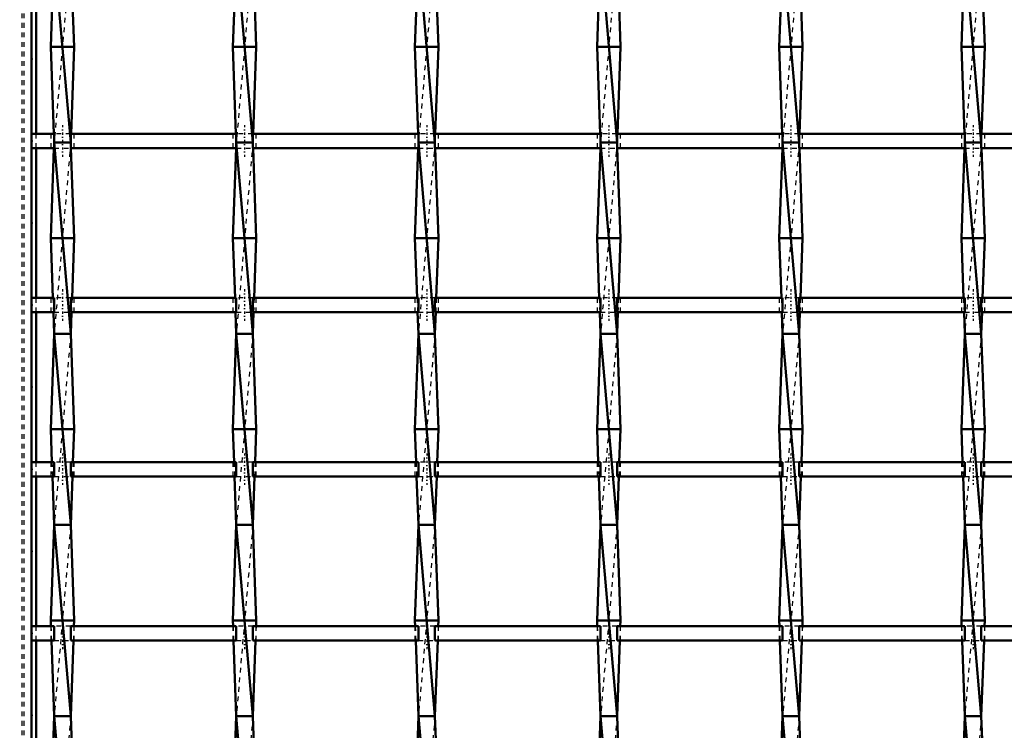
# Model space of a CAD drawing. Header units: millimetres. Extents: x -1015 to 657, y -500 to 954.
# Tile 8 of 30: x -599 to -394, y 14 to 163. Entities that reach past the tile are written whole.
import ezdxf

# ---------------------------------------------------------------- set-up
doc = ezdxf.new("R2010")
doc.units = ezdxf.units.MM
doc.linetypes.add('Center', pattern=[1.5, 0.45, -0.5, 0.05, -0.5])
doc.linetypes.add('Dashed', pattern=[2, 1, -1])
for name, color, linetype, lineweight in [('2d ConnectionPoints', 7, 'Continuous', 50), ('AM_0', 7, 'Continuous', 50), ('AM_5', 3, 'Continuous', 25), ('AM_7', 7, 'Center', 25), ('AM_9', 6, 'Dashed', 25)]:
    doc.layers.add(name, color=color, linetype=linetype, lineweight=lineweight)
doc.dimstyles.new('ISO-25', dxfattribs={"dimtxt": 2.5, "dimasz": 2.5, "dimexe": 1.25, "dimexo": 0.625, "dimtad": 1, "dimtxsty": 'Standard', "dimcen": 2.5, "dimadec": 0, "dimazin": 0, "dimtfac": 1, "dimtmove": 0, "dimatfit": 3, "dimfxl": 1, "dimarcsym": 0})

# ---------------------------------------------------------------- blocks, each defined once
blk = doc.blocks.new('3_2iv7sswl9wwm44mzfjfok6h7a________0_in_LSSP33034383111200100035010_4')
at = {"layer": 'AM_0'}
for p, q in [((-592.28, 177), (-588.82, 137)), ((-592.53, 170.15), (-593, 157)), ((-588.57, 170.15), (-588.1, 157)), ((-588.1, 157), (-593, 157)), ((-593, 157), (-592.35, 138.82)), ((-588.1, 157), (-588.75, 138.82)), ((-592.28, 137), (-588.82, 97)), ((-588.82, 137), (-592.28, 137)), ((-592.32, 135.82), (-593, 117)), ((-588.78, 135.82), (-588.1, 117)), ((-593, 117), (-592.55, 104.49)), ((-588.1, 117), (-593, 117)), ((-588.1, 117), (-588.55, 104.49)), ((-592.44, 101.49), (-592.28, 97)), ((-588.66, 101.49), (-588.82, 97)), ((-592.28, 97), (-593, 77)), ((-592.28, 97), (-588.82, 57)), ((-588.82, 97), (-592.28, 97)), ((-588.82, 97), (-588.1, 77)), ((-593, 77), (-592.75, 70.16)), ((-588.1, 77), (-593, 77)), ((-588.1, 77), (-588.35, 70.16)), ((-592.65, 67.16), (-592.28, 57)), ((-588.45, 67.16), (-588.82, 57)), ((-592.28, 57), (-593, 37)), ((-592.28, 57), (-588.82, 17)), ((-588.82, 57), (-592.28, 57)), ((-588.82, 57), (-588.1, 37)), ((-593, 37), (-592.96, 35.83)), ((-588.1, 37), (-593, 37)), ((-588.1, 37), (-588.14, 35.83)), ((-592.85, 32.83), (-592.28, 17)), ((-588.25, 32.83), (-588.82, 17)), ((-592.28, 17), (-592.84, 1.5)), ((-588.82, 17), (-592.28, 17)), ((-592.28, 17), (-588.82, -23)), ((-588.82, 17), (-588.26, 1.5))]:
    blk.add_line(p, q, dxfattribs=at)
at = {"layer": 'AM_9'}
for p, q in [((-588.82, 177), (-592.28, 137)), ((-592.35, 138.82), (-592.28, 137)), ((-588.75, 138.82), (-588.82, 137)), ((-592.28, 137), (-592.32, 135.82)), ((-588.82, 137), (-592.28, 97)), ((-588.82, 137), (-588.78, 135.82)), ((-592.55, 104.49), (-592.44, 101.49)), ((-588.55, 104.49), (-588.66, 101.49)), ((-588.82, 97), (-592.28, 57)), ((-592.75, 70.16), (-592.65, 67.16)), ((-588.35, 70.16), (-588.45, 67.16)), ((-588.82, 57), (-592.28, 17)), ((-592.96, 35.83), (-592.85, 32.83)), ((-588.14, 35.83), (-588.25, 32.83)), ((-588.82, 17), (-592.28, -23))]:
    blk.add_line(p, q, dxfattribs=at)
blk = doc.blocks.new('4_xfgg9zmyljo1wkld54bxq45wo________0_in_LSSP33034383111200100035010_4')
at = {"layer": 'AM_0'}
for p, q in [((-554.18, 177), (-550.72, 137)), ((-554.43, 170.15), (-554.9, 157)), ((-550.47, 170.15), (-550, 157)), ((-550, 157), (-554.9, 157)), ((-554.9, 157), (-554.25, 138.82)), ((-550, 157), (-550.65, 138.82)), ((-554.18, 137), (-550.72, 97)), ((-550.72, 137), (-554.18, 137)), ((-554.22, 135.82), (-554.9, 117)), ((-550.68, 135.82), (-550, 117)), ((-554.9, 117), (-554.45, 104.49)), ((-550, 117), (-554.9, 117)), ((-550, 117), (-550.45, 104.49)), ((-554.34, 101.49), (-554.18, 97)), ((-550.56, 101.49), (-550.72, 97)), ((-554.18, 97), (-554.9, 77)), ((-554.18, 97), (-550.72, 57)), ((-550.72, 97), (-554.18, 97)), ((-550.72, 97), (-550, 77)), ((-554.9, 77), (-554.65, 70.16)), ((-550, 77), (-554.9, 77)), ((-550, 77), (-550.25, 70.16)), ((-554.55, 67.16), (-554.18, 57)), ((-550.35, 67.16), (-550.72, 57)), ((-554.18, 57), (-554.9, 37)), ((-554.18, 57), (-550.72, 17)), ((-550.72, 57), (-554.18, 57)), ((-550.72, 57), (-550, 37)), ((-550, 37), (-554.9, 37)), ((-554.9, 37), (-554.86, 35.83)), ((-550, 37), (-550.04, 35.83)), ((-554.75, 32.83), (-554.18, 17)), ((-550.15, 32.83), (-550.72, 17)), ((-554.18, 17), (-554.74, 1.5)), ((-550.72, 17), (-554.18, 17)), ((-554.18, 17), (-550.72, -23)), ((-550.72, 17), (-550.16, 1.5))]:
    blk.add_line(p, q, dxfattribs=at)
at = {"layer": 'AM_9'}
for p, q in [((-550.72, 177), (-554.18, 137)), ((-554.25, 138.82), (-554.18, 137)), ((-550.65, 138.82), (-550.72, 137)), ((-554.18, 137), (-554.22, 135.82)), ((-550.72, 137), (-554.18, 97)), ((-550.72, 137), (-550.68, 135.82)), ((-554.45, 104.49), (-554.34, 101.49)), ((-550.45, 104.49), (-550.56, 101.49)), ((-550.72, 97), (-554.18, 57)), ((-554.65, 70.16), (-554.55, 67.16)), ((-550.25, 70.16), (-550.35, 67.16)), ((-550.72, 57), (-554.18, 17)), ((-554.86, 35.83), (-554.75, 32.83)), ((-550.04, 35.83), (-550.15, 32.83)), ((-550.72, 17), (-554.18, -23))]:
    blk.add_line(p, q, dxfattribs=at)
blk = doc.blocks.new('5_gzeerrkoog3n626ke7mp7ls4r________0_in_LSSP33034383111200100035010_4')
at = {"layer": 'AM_0'}
for p, q in [((-516.08, 177), (-512.62, 137)), ((-516.33, 170.15), (-516.8, 157)), ((-512.37, 170.15), (-511.9, 157)), ((-511.9, 157), (-516.8, 157)), ((-516.8, 157), (-516.15, 138.82)), ((-511.9, 157), (-512.55, 138.82)), ((-516.08, 137), (-512.62, 97)), ((-512.62, 137), (-516.08, 137)), ((-516.12, 135.82), (-516.8, 117)), ((-512.58, 135.82), (-511.9, 117)), ((-516.8, 117), (-516.35, 104.49)), ((-511.9, 117), (-516.8, 117)), ((-511.9, 117), (-512.35, 104.49)), ((-516.24, 101.49), (-516.08, 97)), ((-512.46, 101.49), (-512.62, 97)), ((-516.08, 97), (-516.8, 77)), ((-516.08, 97), (-512.62, 57)), ((-512.62, 97), (-516.08, 97)), ((-512.62, 97), (-511.9, 77)), ((-516.8, 77), (-516.55, 70.16)), ((-511.9, 77), (-516.8, 77)), ((-511.9, 77), (-512.15, 70.16)), ((-516.45, 67.16), (-516.08, 57)), ((-512.25, 67.16), (-512.62, 57)), ((-516.08, 57), (-516.8, 37)), ((-516.08, 57), (-512.62, 17)), ((-512.62, 57), (-516.08, 57)), ((-512.62, 57), (-511.9, 37)), ((-511.9, 37), (-516.8, 37)), ((-516.8, 37), (-516.76, 35.83)), ((-511.9, 37), (-511.94, 35.83)), ((-516.65, 32.83), (-516.08, 17)), ((-512.05, 32.83), (-512.62, 17)), ((-516.08, 17), (-516.64, 1.5)), ((-516.08, 17), (-512.62, -23)), ((-512.62, 17), (-516.08, 17)), ((-512.62, 17), (-512.06, 1.5))]:
    blk.add_line(p, q, dxfattribs=at)
at = {"layer": 'AM_9'}
for p, q in [((-512.62, 177), (-516.08, 137)), ((-516.15, 138.82), (-516.08, 137)), ((-512.55, 138.82), (-512.62, 137)), ((-516.08, 137), (-516.12, 135.82)), ((-512.62, 137), (-516.08, 97)), ((-512.62, 137), (-512.58, 135.82)), ((-516.35, 104.49), (-516.24, 101.49)), ((-512.35, 104.49), (-512.46, 101.49)), ((-512.62, 97), (-516.08, 57)), ((-516.55, 70.16), (-516.45, 67.16)), ((-512.15, 70.16), (-512.25, 67.16)), ((-512.62, 57), (-516.08, 17)), ((-516.76, 35.83), (-516.65, 32.83)), ((-511.94, 35.83), (-512.05, 32.83)), ((-512.62, 17), (-516.08, -23))]:
    blk.add_line(p, q, dxfattribs=at)
blk = doc.blocks.new('6_rpvnax6nkei0qz1wy4u1xobee________0_in_LSSP33034383111200100035010_4')
at = {"layer": 'AM_0'}
for p, q in [((-477.98, 177), (-474.52, 137)), ((-478.23, 170.15), (-478.7, 157)), ((-474.27, 170.15), (-473.8, 157)), ((-473.8, 157), (-478.7, 157)), ((-478.7, 157), (-478.05, 138.82)), ((-473.8, 157), (-474.45, 138.82)), ((-477.98, 137), (-474.52, 97)), ((-474.52, 137), (-477.98, 137)), ((-478.02, 135.82), (-478.7, 117)), ((-474.48, 135.82), (-473.8, 117)), ((-478.7, 117), (-478.25, 104.49)), ((-473.8, 117), (-478.7, 117)), ((-473.8, 117), (-474.25, 104.49)), ((-478.14, 101.49), (-477.98, 97)), ((-474.36, 101.49), (-474.52, 97)), ((-477.98, 97), (-478.7, 77)), ((-477.98, 97), (-474.52, 57)), ((-474.52, 97), (-477.98, 97)), ((-474.52, 97), (-473.8, 77)), ((-478.7, 77), (-478.45, 70.16)), ((-473.8, 77), (-478.7, 77)), ((-473.8, 77), (-474.05, 70.16)), ((-478.35, 67.16), (-477.98, 57)), ((-474.15, 67.16), (-474.52, 57)), ((-477.98, 57), (-478.7, 37)), ((-477.98, 57), (-474.52, 17)), ((-474.52, 57), (-477.98, 57)), ((-474.52, 57), (-473.8, 37)), ((-478.7, 37), (-478.66, 35.83)), ((-473.8, 37), (-478.7, 37)), ((-473.8, 37), (-473.84, 35.83)), ((-478.55, 32.83), (-477.98, 17)), ((-473.95, 32.83), (-474.52, 17)), ((-477.98, 17), (-478.54, 1.5)), ((-474.52, 17), (-477.98, 17)), ((-477.98, 17), (-474.52, -23)), ((-474.52, 17), (-473.96, 1.5))]:
    blk.add_line(p, q, dxfattribs=at)
at = {"layer": 'AM_9'}
for p, q in [((-474.52, 177), (-477.98, 137)), ((-478.05, 138.82), (-477.98, 137)), ((-474.45, 138.82), (-474.52, 137)), ((-477.98, 137), (-478.02, 135.82)), ((-474.52, 137), (-477.98, 97)), ((-474.52, 137), (-474.48, 135.82)), ((-478.25, 104.49), (-478.14, 101.49)), ((-474.25, 104.49), (-474.36, 101.49)), ((-474.52, 97), (-477.98, 57)), ((-478.45, 70.16), (-478.35, 67.16)), ((-474.05, 70.16), (-474.15, 67.16)), ((-474.52, 57), (-477.98, 17)), ((-478.66, 35.83), (-478.55, 32.83)), ((-473.84, 35.83), (-473.95, 32.83)), ((-474.52, 17), (-477.98, -23))]:
    blk.add_line(p, q, dxfattribs=at)
blk = doc.blocks.new('7_dkspi0kkgpd9omv0czdl04myn________0_in_LSSP33034383111200100035010_4')
at = {"layer": 'AM_0'}
for p, q in [((-439.88, 177), (-436.42, 137)), ((-440.13, 170.15), (-440.6, 157)), ((-436.17, 170.15), (-435.7, 157)), ((-435.7, 157), (-440.6, 157)), ((-440.6, 157), (-439.95, 138.82)), ((-435.7, 157), (-436.35, 138.82)), ((-439.88, 137), (-436.42, 97)), ((-436.42, 137), (-439.88, 137)), ((-439.92, 135.82), (-440.6, 117)), ((-436.38, 135.82), (-435.7, 117)), ((-440.6, 117), (-440.15, 104.49)), ((-435.7, 117), (-440.6, 117)), ((-435.7, 117), (-436.15, 104.49)), ((-440.04, 101.49), (-439.88, 97)), ((-436.26, 101.49), (-436.42, 97)), ((-439.88, 97), (-440.6, 77)), ((-439.88, 97), (-436.42, 57)), ((-436.42, 97), (-439.88, 97)), ((-436.42, 97), (-435.7, 77)), ((-440.6, 77), (-440.35, 70.16)), ((-435.7, 77), (-440.6, 77)), ((-435.7, 77), (-435.95, 70.16)), ((-440.25, 67.16), (-439.88, 57)), ((-436.05, 67.16), (-436.42, 57)), ((-439.88, 57), (-440.6, 37)), ((-439.88, 57), (-436.42, 17)), ((-436.42, 57), (-439.88, 57)), ((-436.42, 57), (-435.7, 37)), ((-440.6, 37), (-440.56, 35.83)), ((-435.7, 37), (-440.6, 37)), ((-435.7, 37), (-435.74, 35.83)), ((-440.45, 32.83), (-439.88, 17)), ((-435.85, 32.83), (-436.42, 17)), ((-439.88, 17), (-440.44, 1.5)), ((-436.42, 17), (-439.88, 17)), ((-439.88, 17), (-436.42, -23)), ((-436.42, 17), (-435.86, 1.5))]:
    blk.add_line(p, q, dxfattribs=at)
at = {"layer": 'AM_9'}
for p, q in [((-436.42, 177), (-439.88, 137)), ((-439.95, 138.82), (-439.88, 137)), ((-436.35, 138.82), (-436.42, 137)), ((-439.88, 137), (-439.92, 135.82)), ((-436.42, 137), (-439.88, 97)), ((-436.42, 137), (-436.38, 135.82)), ((-440.15, 104.49), (-440.04, 101.49)), ((-436.15, 104.49), (-436.26, 101.49)), ((-436.42, 97), (-439.88, 57)), ((-440.35, 70.16), (-440.25, 67.16)), ((-435.95, 70.16), (-436.05, 67.16)), ((-436.42, 57), (-439.88, 17)), ((-440.56, 35.83), (-440.45, 32.83)), ((-435.74, 35.83), (-435.85, 32.83)), ((-436.42, 17), (-439.88, -23))]:
    blk.add_line(p, q, dxfattribs=at)
blk = doc.blocks.new('8_ihf0dxlywuxfn6zjxpvdxdpnr________0_in_LSSP33034383111200100035010_4')
at = {"layer": 'AM_0'}
for p, q in [((-401.78, 177), (-398.32, 137)), ((-402.03, 170.15), (-402.5, 157)), ((-398.07, 170.15), (-397.6, 157)), ((-397.6, 157), (-402.5, 157)), ((-402.5, 157), (-401.85, 138.82)), ((-397.6, 157), (-398.25, 138.82)), ((-398.32, 137), (-401.78, 137)), ((-401.78, 137), (-398.32, 97)), ((-401.82, 135.82), (-402.5, 117)), ((-398.28, 135.82), (-397.6, 117)), ((-397.6, 117), (-402.5, 117)), ((-402.5, 117), (-402.05, 104.49)), ((-397.6, 117), (-398.05, 104.49)), ((-401.94, 101.49), (-401.78, 97)), ((-398.16, 101.49), (-398.32, 97)), ((-401.78, 97), (-402.5, 77)), ((-401.78, 97), (-398.32, 57)), ((-398.32, 97), (-401.78, 97)), ((-398.32, 97), (-397.6, 77)), ((-397.6, 77), (-402.5, 77)), ((-402.5, 77), (-402.25, 70.16)), ((-397.6, 77), (-397.85, 70.16)), ((-402.15, 67.16), (-401.78, 57)), ((-397.95, 67.16), (-398.32, 57)), ((-401.78, 57), (-402.5, 37)), ((-401.78, 57), (-398.32, 17)), ((-398.32, 57), (-401.78, 57)), ((-398.32, 57), (-397.6, 37)), ((-397.6, 37), (-402.5, 37)), ((-402.5, 37), (-402.46, 35.83)), ((-397.6, 37), (-397.64, 35.83)), ((-402.35, 32.83), (-401.78, 17)), ((-397.75, 32.83), (-398.32, 17)), ((-401.78, 17), (-402.34, 1.5)), ((-398.32, 17), (-401.78, 17)), ((-401.78, 17), (-398.32, -23)), ((-398.32, 17), (-397.76, 1.5))]:
    blk.add_line(p, q, dxfattribs=at)
at = {"layer": 'AM_9'}
for p, q in [((-398.32, 177), (-401.78, 137)), ((-401.85, 138.82), (-401.78, 137)), ((-398.25, 138.82), (-398.32, 137)), ((-401.78, 137), (-401.82, 135.82)), ((-398.32, 137), (-401.78, 97)), ((-398.32, 137), (-398.28, 135.82)), ((-402.05, 104.49), (-401.94, 101.49)), ((-398.05, 104.49), (-398.16, 101.49)), ((-398.32, 97), (-401.78, 57)), ((-402.25, 70.16), (-402.15, 67.16)), ((-397.85, 70.16), (-397.95, 67.16)), ((-398.32, 57), (-401.78, 17)), ((-402.46, 35.83), (-402.35, 32.83)), ((-397.64, 35.83), (-397.75, 32.83)), ((-398.32, 17), (-401.78, -23))]:
    blk.add_line(p, q, dxfattribs=at)
blk = doc.blocks.new('51_ztk0vlln7f8b6dtjmobiw969n________0_in_LSSP33034383111200100035010_4')
at = {"layer": 'AM_0'}
for p, q in [((-592.28, 35.83), (-597, 35.83)), ((-597, 35.83), (-597, 32.83)), ((-592.28, 35.83), (-592.28, 32.83)), ((-554.18, 35.83), (-588.82, 35.83)), ((-588.82, 32.83), (-588.82, 35.83)), ((-554.18, 35.83), (-554.18, 32.83)), ((-516.08, 35.83), (-550.72, 35.83)), ((-550.72, 32.83), (-550.72, 35.83)), ((-516.08, 35.83), (-516.08, 32.83)), ((-477.98, 35.83), (-512.62, 35.83)), ((-512.62, 32.83), (-512.62, 35.83)), ((-477.98, 35.83), (-477.98, 32.83)), ((-439.88, 35.83), (-474.52, 35.83)), ((-474.52, 32.83), (-474.52, 35.83)), ((-439.88, 35.83), (-439.88, 32.83)), ((-401.78, 35.83), (-436.42, 35.83)), ((-436.42, 32.83), (-436.42, 35.83)), ((-401.78, 35.83), (-401.78, 32.83)), ((-363.68, 35.83), (-398.32, 35.83)), ((-398.32, 32.83), (-398.32, 35.83)), ((-592.28, 32.83), (-597, 32.83)), ((-554.18, 32.83), (-588.82, 32.83)), ((-516.08, 32.83), (-550.72, 32.83)), ((-477.98, 32.83), (-512.62, 32.83)), ((-439.88, 32.83), (-474.52, 32.83)), ((-401.78, 32.83), (-436.42, 32.83)), ((-363.68, 32.83), (-398.32, 32.83))]:
    blk.add_line(p, q, dxfattribs=at)
at = {"layer": 'AM_7'}
for p, q in [((-590.55, 37.63), (-590.55, 31.03)), ((-552.45, 37.63), (-552.45, 31.03)), ((-514.35, 37.63), (-514.35, 31.03)), ((-476.25, 37.63), (-476.25, 31.03)), ((-438.15, 37.63), (-438.15, 31.03)), ((-400.05, 37.63), (-400.05, 31.03))]:
    blk.add_line(p, q, dxfattribs=at)
at = {"layer": 'AM_9'}
for p, q in [((-593, 35.83), (-593, 32.83)), ((-588.82, 35.83), (-592.28, 35.83)), ((-588.1, 32.83), (-588.1, 35.83)), ((-554.9, 35.83), (-554.9, 32.83)), ((-550.72, 35.83), (-554.18, 35.83)), ((-550, 32.83), (-550, 35.83)), ((-516.8, 35.83), (-516.8, 32.83)), ((-512.62, 35.83), (-516.08, 35.83)), ((-511.9, 32.83), (-511.9, 35.83)), ((-478.7, 35.83), (-478.7, 32.83)), ((-474.52, 35.83), (-477.98, 35.83)), ((-473.8, 32.83), (-473.8, 35.83)), ((-440.6, 35.83), (-440.6, 32.83)), ((-436.42, 35.83), (-439.88, 35.83)), ((-435.7, 32.83), (-435.7, 35.83)), ((-402.5, 35.83), (-402.5, 32.83)), ((-398.32, 35.83), (-401.78, 35.83)), ((-397.6, 32.83), (-397.6, 35.83)), ((-592.28, 32.83), (-588.82, 32.83)), ((-554.18, 32.83), (-550.72, 32.83)), ((-516.08, 32.83), (-512.62, 32.83)), ((-477.98, 32.83), (-474.52, 32.83)), ((-439.88, 32.83), (-436.42, 32.83)), ((-401.78, 32.83), (-398.32, 32.83))]:
    blk.add_line(p, q, dxfattribs=at)
blk = doc.blocks.new('52_ipgpvthpejcdobzwndht1g5pd________0_in_LSSP33034383111200100035010_4')
at = {"layer": 'AM_0'}
for p, q in [((-592.28, 70.16), (-597, 70.16)), ((-597, 70.16), (-597, 67.16)), ((-592.28, 70.16), (-592.28, 67.16)), ((-554.18, 70.16), (-588.82, 70.16)), ((-588.82, 67.16), (-588.82, 70.16)), ((-554.18, 70.16), (-554.18, 67.16)), ((-516.08, 70.16), (-550.72, 70.16)), ((-550.72, 67.16), (-550.72, 70.16)), ((-516.08, 70.16), (-516.08, 67.16)), ((-477.98, 70.16), (-512.62, 70.16)), ((-512.62, 67.16), (-512.62, 70.16)), ((-477.98, 70.16), (-477.98, 67.16)), ((-439.88, 70.16), (-474.52, 70.16)), ((-474.52, 67.16), (-474.52, 70.16)), ((-439.88, 70.16), (-439.88, 67.16)), ((-401.78, 70.16), (-436.42, 70.16)), ((-436.42, 67.16), (-436.42, 70.16)), ((-401.78, 70.16), (-401.78, 67.16)), ((-363.68, 70.16), (-398.32, 70.16)), ((-398.32, 67.16), (-398.32, 70.16)), ((-592.28, 67.16), (-597, 67.16)), ((-554.18, 67.16), (-588.82, 67.16)), ((-516.08, 67.16), (-550.72, 67.16)), ((-477.98, 67.16), (-512.62, 67.16)), ((-439.88, 67.16), (-474.52, 67.16)), ((-401.78, 67.16), (-436.42, 67.16)), ((-363.68, 67.16), (-398.32, 67.16))]:
    blk.add_line(p, q, dxfattribs=at)
at = {"layer": 'AM_7'}
for p, q in [((-590.55, 71.96), (-590.55, 65.36)), ((-552.45, 71.96), (-552.45, 65.36)), ((-514.35, 71.96), (-514.35, 65.36)), ((-476.25, 71.96), (-476.25, 65.36)), ((-438.15, 71.96), (-438.15, 65.36)), ((-400.05, 71.96), (-400.05, 65.36))]:
    blk.add_line(p, q, dxfattribs=at)
at = {"layer": 'AM_9'}
for p, q in [((-593, 70.16), (-593, 67.16)), ((-588.82, 70.16), (-592.28, 70.16)), ((-588.1, 67.16), (-588.1, 70.16)), ((-554.9, 70.16), (-554.9, 67.16)), ((-550.72, 70.16), (-554.18, 70.16)), ((-550, 67.16), (-550, 70.16)), ((-516.8, 70.16), (-516.8, 67.16)), ((-512.62, 70.16), (-516.08, 70.16)), ((-511.9, 67.16), (-511.9, 70.16)), ((-478.7, 70.16), (-478.7, 67.16)), ((-474.52, 70.16), (-477.98, 70.16)), ((-473.8, 67.16), (-473.8, 70.16)), ((-440.6, 70.16), (-440.6, 67.16)), ((-436.42, 70.16), (-439.88, 70.16)), ((-435.7, 67.16), (-435.7, 70.16)), ((-402.5, 70.16), (-402.5, 67.16)), ((-398.32, 70.16), (-401.78, 70.16)), ((-397.6, 67.16), (-397.6, 70.16)), ((-592.28, 67.16), (-588.82, 67.16)), ((-554.18, 67.16), (-550.72, 67.16)), ((-516.08, 67.16), (-512.62, 67.16)), ((-477.98, 67.16), (-474.52, 67.16)), ((-439.88, 67.16), (-436.42, 67.16)), ((-401.78, 67.16), (-398.32, 67.16))]:
    blk.add_line(p, q, dxfattribs=at)
blk = doc.blocks.new('53_y44dokzhn5u8ehwfe2oec5k9a________0_in_LSSP33034383111200100035010_4')
at = {"layer": 'AM_0'}
for p, q in [((-592.28, 104.49), (-597, 104.49)), ((-597, 104.49), (-597, 101.49)), ((-592.28, 104.49), (-592.28, 101.49)), ((-588.82, 101.49), (-588.82, 104.49)), ((-554.18, 104.49), (-588.82, 104.49)), ((-554.18, 104.49), (-554.18, 101.49)), ((-516.08, 104.49), (-550.72, 104.49)), ((-550.72, 101.49), (-550.72, 104.49)), ((-516.08, 104.49), (-516.08, 101.49)), ((-477.98, 104.49), (-512.62, 104.49)), ((-512.62, 101.49), (-512.62, 104.49)), ((-477.98, 104.49), (-477.98, 101.49)), ((-439.88, 104.49), (-474.52, 104.49)), ((-474.52, 101.49), (-474.52, 104.49)), ((-439.88, 104.49), (-439.88, 101.49)), ((-401.78, 104.49), (-436.42, 104.49)), ((-436.42, 101.49), (-436.42, 104.49)), ((-401.78, 104.49), (-401.78, 101.49)), ((-363.68, 104.49), (-398.32, 104.49)), ((-398.32, 101.49), (-398.32, 104.49)), ((-592.28, 101.49), (-597, 101.49)), ((-554.18, 101.49), (-588.82, 101.49)), ((-516.08, 101.49), (-550.72, 101.49)), ((-477.98, 101.49), (-512.62, 101.49)), ((-439.88, 101.49), (-474.52, 101.49)), ((-401.78, 101.49), (-436.42, 101.49)), ((-363.68, 101.49), (-398.32, 101.49))]:
    blk.add_line(p, q, dxfattribs=at)
at = {"layer": 'AM_7'}
for p, q in [((-590.55, 106.29), (-590.55, 99.69)), ((-552.45, 106.29), (-552.45, 99.69)), ((-514.35, 106.29), (-514.35, 99.69)), ((-476.25, 106.29), (-476.25, 99.69)), ((-438.15, 106.29), (-438.15, 99.69)), ((-400.05, 106.29), (-400.05, 99.69))]:
    blk.add_line(p, q, dxfattribs=at)
at = {"layer": 'AM_9'}
for p, q in [((-593, 104.49), (-593, 101.49)), ((-588.82, 104.49), (-592.28, 104.49)), ((-588.1, 101.49), (-588.1, 104.49)), ((-554.9, 104.49), (-554.9, 101.49)), ((-550.72, 104.49), (-554.18, 104.49)), ((-550, 101.49), (-550, 104.49)), ((-516.8, 104.49), (-516.8, 101.49)), ((-512.62, 104.49), (-516.08, 104.49)), ((-511.9, 101.49), (-511.9, 104.49)), ((-478.7, 104.49), (-478.7, 101.49)), ((-474.52, 104.49), (-477.98, 104.49)), ((-473.8, 101.49), (-473.8, 104.49)), ((-440.6, 104.49), (-440.6, 101.49)), ((-436.42, 104.49), (-439.88, 104.49)), ((-435.7, 101.49), (-435.7, 104.49)), ((-402.5, 104.49), (-402.5, 101.49)), ((-398.32, 104.49), (-401.78, 104.49)), ((-397.6, 101.49), (-397.6, 104.49)), ((-592.28, 101.49), (-588.82, 101.49)), ((-554.18, 101.49), (-550.72, 101.49)), ((-516.08, 101.49), (-512.62, 101.49)), ((-477.98, 101.49), (-474.52, 101.49)), ((-439.88, 101.49), (-436.42, 101.49)), ((-401.78, 101.49), (-398.32, 101.49))]:
    blk.add_line(p, q, dxfattribs=at)
blk = doc.blocks.new('54_hsg6ghudco8a8oyywpl2ultyo________0_in_LSSP33034383111200100035010_4')
at = {"layer": 'AM_0'}
for p, q in [((-592.28, 138.82), (-597, 138.82)), ((-597, 138.82), (-597, 135.82)), ((-592.28, 138.82), (-592.28, 135.82)), ((-554.18, 138.82), (-588.82, 138.82)), ((-588.82, 135.82), (-588.82, 138.82)), ((-554.18, 138.82), (-554.18, 135.82)), ((-516.08, 138.82), (-550.72, 138.82)), ((-550.72, 135.82), (-550.72, 138.82)), ((-516.08, 138.82), (-516.08, 135.82)), ((-512.62, 135.82), (-512.62, 138.82)), ((-477.98, 138.82), (-512.62, 138.82)), ((-477.98, 138.82), (-477.98, 135.82)), ((-439.88, 138.82), (-474.52, 138.82)), ((-474.52, 135.82), (-474.52, 138.82)), ((-439.88, 138.82), (-439.88, 135.82)), ((-401.78, 138.82), (-436.42, 138.82)), ((-436.42, 135.82), (-436.42, 138.82)), ((-401.78, 138.82), (-401.78, 135.82)), ((-363.68, 138.82), (-398.32, 138.82)), ((-398.32, 135.82), (-398.32, 138.82)), ((-592.28, 135.82), (-597, 135.82)), ((-554.18, 135.82), (-588.82, 135.82)), ((-516.08, 135.82), (-550.72, 135.82)), ((-477.98, 135.82), (-512.62, 135.82)), ((-439.88, 135.82), (-474.52, 135.82)), ((-401.78, 135.82), (-436.42, 135.82)), ((-363.68, 135.82), (-398.32, 135.82))]:
    blk.add_line(p, q, dxfattribs=at)
at = {"layer": 'AM_7'}
for p, q in [((-590.55, 140.62), (-590.55, 134.02)), ((-552.45, 140.62), (-552.45, 134.02)), ((-514.35, 140.62), (-514.35, 134.02)), ((-476.25, 140.62), (-476.25, 134.02)), ((-438.15, 140.62), (-438.15, 134.02)), ((-400.05, 140.62), (-400.05, 134.02))]:
    blk.add_line(p, q, dxfattribs=at)
at = {"layer": 'AM_9'}
for p, q in [((-593, 138.82), (-593, 135.82)), ((-588.82, 138.82), (-592.28, 138.82)), ((-588.1, 135.82), (-588.1, 138.82)), ((-554.9, 138.82), (-554.9, 135.82)), ((-550.72, 138.82), (-554.18, 138.82)), ((-550, 135.82), (-550, 138.82)), ((-516.8, 138.82), (-516.8, 135.82)), ((-512.62, 138.82), (-516.08, 138.82)), ((-511.9, 135.82), (-511.9, 138.82)), ((-478.7, 138.82), (-478.7, 135.82)), ((-474.52, 138.82), (-477.98, 138.82)), ((-473.8, 135.82), (-473.8, 138.82)), ((-440.6, 138.82), (-440.6, 135.82)), ((-436.42, 138.82), (-439.88, 138.82)), ((-435.7, 135.82), (-435.7, 138.82)), ((-402.5, 138.82), (-402.5, 135.82)), ((-398.32, 138.82), (-401.78, 138.82)), ((-397.6, 135.82), (-397.6, 138.82)), ((-592.28, 135.82), (-588.82, 135.82)), ((-554.18, 135.82), (-550.72, 135.82)), ((-516.08, 135.82), (-512.62, 135.82)), ((-477.98, 135.82), (-474.52, 135.82)), ((-439.88, 135.82), (-436.42, 135.82)), ((-401.78, 135.82), (-398.32, 135.82))]:
    blk.add_line(p, q, dxfattribs=at)
blk = doc.blocks.new('65_ucmuf8klf3txg487ooiiu0t7c________0_in_LSSP33034383111200100035010_4')
at = {"layer": 'AM_0'}
for p, q in [((-597, -497), (-597, 497)), ((-596.05, 138.82), (-596.05, 170.15)), ((-596.05, 104.49), (-596.05, 135.82)), ((-596.05, 70.16), (-596.05, 101.49)), ((-596.05, 35.83), (-596.05, 67.16)), ((-596.05, 1.5), (-596.05, 32.83))]:
    blk.add_line(p, q, dxfattribs=at)
at = {"layer": 'AM_9'}
for p, q in [((-598.99, -497), (-598.99, 497)), ((-598.55, -497), (-598.55, 497)), ((-596.05, 135.82), (-596.05, 138.82)), ((-596.05, 101.49), (-596.05, 104.49)), ((-596.05, 67.16), (-596.05, 70.16)), ((-596.05, 32.83), (-596.05, 35.83))]:
    blk.add_line(p, q, dxfattribs=at)
blk = doc.blocks.new('*D69')
at = {"layer": 'AM_5', "color": 0, "lineweight": -2}
for p, q in [((-720, 48), (-720, 96)), ((-600, 0), (-720, 0)), ((-720, -34.33), (-720, 0)), ((-600, -34.33), (-720, -34.33)), ((-720, -82.33), (-720, -130.33))]:
    blk.add_line(p, q, dxfattribs=at)
at = {"layer": 'AM_5', "color": 0}
for points in [[(-728, 48), (-712, 48), (-720, 0)], [(-712, -82.33), (-728, -82.33), (-720, -34.33)]]:
    blk.add_solid(points, dxfattribs=at)
at = {"layer": 'Defpoints', "color": 0}
for p in [(-720, 0), (-600, 0), (-600, -34.33)]:
    blk.add_point(p, dxfattribs=at)
at = {"layer": 'AM_5', "color": 0, "insert": (-744, 268.8), "char_height": 48, "attachment_point": 5, "rotation": 90}
blk.add_mtext('TT = 34.3 mm', dxfattribs=at)

msp = doc.modelspace()

# ---------------------------------------------------------------- linework, layer by layer
at = {"layer": '2d ConnectionPoints'}
for p in [(-597, 154.485), (-597, 137.32), (-597, 137.32), (-597, 120.155), (-597, 102.99), (-597, 102.99), (-597, 85.825), (-597, 68.66), (-597, 68.66), (-597, 51.495), (-597, 34.33), (-597, 34.33), (-597, 17.165)]:
    msp.add_point(p, dxfattribs=at)

# ---------------------------------------------------------------- block references
for name in ['65_ucmuf8klf3txg487ooiiu0t7c________0_in_LSSP33034383111200100035010_4', '3_2iv7sswl9wwm44mzfjfok6h7a________0_in_LSSP33034383111200100035010_4', '4_xfgg9zmyljo1wkld54bxq45wo________0_in_LSSP33034383111200100035010_4', '5_gzeerrkoog3n626ke7mp7ls4r________0_in_LSSP33034383111200100035010_4', '6_rpvnax6nkei0qz1wy4u1xobee________0_in_LSSP33034383111200100035010_4', '7_dkspi0kkgpd9omv0czdl04myn________0_in_LSSP33034383111200100035010_4', '8_ihf0dxlywuxfn6zjxpvdxdpnr________0_in_LSSP33034383111200100035010_4', '54_hsg6ghudco8a8oyywpl2ultyo________0_in_LSSP33034383111200100035010_4', '53_y44dokzhn5u8ehwfe2oec5k9a________0_in_LSSP33034383111200100035010_4', '52_ipgpvthpejcdobzwndht1g5pd________0_in_LSSP33034383111200100035010_4', '51_ztk0vlln7f8b6dtjmobiw969n________0_in_LSSP33034383111200100035010_4']:
    msp.add_blockref(name, (0, 0))

# ---------------------------------------------------------------- dimensions: what is measured, and where the dimension line sits
at = {"layer": 'AM_5'}
dim = msp.add_linear_dim(base=(-720, 0), p1=(-600, -34.33), p2=(-600, 0), angle=90, text='TT = 34.3 mm', dimstyle='ISO-25', override={"dimtxt": 48, "dimasz": 48, "dimexe": 0, "dimexo": 0, "dimgap": 14.4}, dxfattribs=at)
dim.commit()
dim.dimension.update_dxf_attribs({"geometry": '*D69', "text_midpoint": (-744, 268.8), "dimtype": 160, "text_rotation": 90})

doc.saveas('drawing.dxf')
